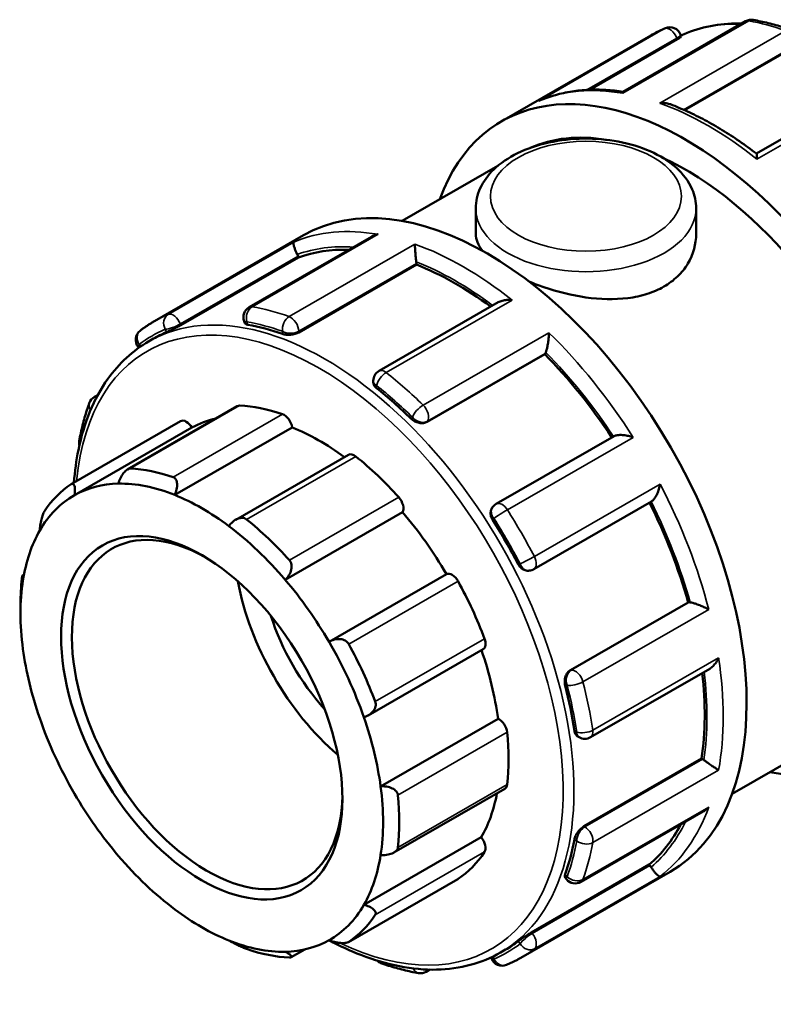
# Model space of a CAD drawing. Header units: millimetres. Extents: x 0 to 905, y -379 to 817.
# Tile 6 of 10: x 7 to 105, y 689 to 817. Entities that reach past the tile are written whole.
import ezdxf

# ---------------------------------------------------------------- set-up
doc = ezdxf.new("R2010")
doc.units = ezdxf.units.MM
doc.layers.add('Visible (ANSI)', color=7, linetype='Continuous', lineweight=50)
doc.layers.add('Visible Narrow (ANSI)', color=7, linetype='Continuous', lineweight=35)

msp = doc.modelspace()

# ---------------------------------------------------------------- linework, layer by layer
at = {"layer": 'Visible (ANSI)'}
for p, q in [((101.819, 817.17), (85.831, 807.964)), ((69.934, 804.106), (89.436, 815.337)), ((92.889, 814.828), (81.425, 808.226)), ((93.31, 815.436), (93.404, 815.193)), ((108.298, 813.882), (93.841, 805.557)), ((118.793, 808.842), (103.228, 799.879)), ((56.931, 791.079), (69.441, 798.283)), ((66.547, 792.731), (66.547, 789.381)), ((95.347, 792.731), (95.347, 789.381)), ((24.552, 777.972), (44.054, 789.203)), ((52.922, 789.012), (36.934, 779.806)), ((28.005, 777.463), (43.384, 786.32)), ((43.384, 786.32), (43.326, 786.47)), ((43.414, 776.518), (58.794, 785.374)), ((58.794, 785.374), (58.794, 785.509)), ((69.481, 780.446), (53.909, 771.478)), ((36.285, 777.964), (36.379, 777.721)), ((23.799, 775.323), (24.449, 775.698)), ((22.44, 774.605), (22.521, 774.505)), ((60.188, 764.817), (75.567, 773.673)), ((75.567, 773.673), (75.626, 773.756)), ((53.157, 770.178), (53.157, 769.985)), ((16.708, 768.068), (17.157, 768.327)), ((35.383, 766.868), (21.038, 758.607)), ((13.688, 756.685), (27.972, 764.91)), ((14.115, 755.229), (29.459, 764.065)), ((27.207, 755.265), (42.551, 764.101)), ((84.618, 762.952), (69.234, 754.093)), ((49.919, 760.517), (35.183, 752.031)), ((74.15, 745.571), (89.534, 754.43)), ((41.65, 744.178), (56.994, 753.014)), ((68.755, 753.654), (68.691, 753.564)), ((73.429, 745.368), (73.539, 745.378)), ((7.317, 744.743), (7.506, 744.852)), ((47.371, 736.078), (62.715, 744.915)), ((7.055, 739.789), (7.055, 741.01)), ((78.922, 732.367), (94.302, 741.224)), ((94.403, 741.233), (94.302, 741.224)), ((52.489, 726.453), (67.524, 735.111)), ((81.554, 723.589), (97.124, 732.555)), ((54.112, 717.171), (69.456, 726.007)), ((100.047, 716.206), (115.446, 725.074)), ((79.89, 723.685), (80.057, 723.589)), ((80.689, 711.957), (96.068, 720.813)), ((96.185, 720.746), (96.068, 720.813)), ((55.852, 708.522), (70.354, 716.873)), ((80.302, 704.684), (96.286, 713.889)), ((51.927, 701.692), (67.271, 710.528)), ((73.831, 698.089), (89.211, 706.946)), ((89.312, 706.82), (89.211, 706.946)), ((72.459, 694.78), (91.961, 706.011)), ((78.222, 705.247), (78.385, 705.044)), ((49.918, 696.831), (64.202, 705.057)), ((44.229, 695.865), (42.445, 694.838)), ((69.789, 695.459), (70.44, 695.833)), ((68.535, 694.808), (68.584, 694.681)), ((60.555, 693.222), (60.076, 692.946))]:
    msp.add_line(p, q, dxfattribs=at)
for centre, start, end in [((102.567, 815.87), 80.19279, 119.93599), ((91.912, 814.894), 21.19789, 112.85772), ((37.683, 778.506), 119.93599, 201.19789), ((23.609, 775.545), 127.39349, 218.80817), ((54.657, 770.178), 119.93599, 180), ((17.457, 766.768), 119.93599, 159.95757), ((16.205, 762.089), 169.6853, 193.62275), ((69.983, 752.793), 119.93599, 144.97291), ((73.402, 746.871), 275.23725, 299.93599), ((80.805, 724.889), 240.06401, 299.93599), ((79.554, 705.984), 218.80817, 299.93599), ((54.657, 695.489), 225.79496, 250.42184), ((69.983, 695.223), 201.19789, 292.85772), ((59.328, 694.246), 260.19279, 299.93599)]:
    msp.add_arc(centre, 1.5, start, end, dxfattribs=at)
for centre, major_axis, start_param, end_param in [((93.887, 762.51), (-23.954, 41.596), 2.6905658, 6.7342121), ((93.887, 762.51), (-21.558, 37.436), 5.8417966, 6.2235424), ((93.887, 762.51), (21.558, -37.436), 0, 2.45657), ((68.007, 747.607), (-23.954, 41.596), 3.1415927, 6.2831853), ((42.407, 786.386), (-0.749, 1.3), 4.4525233, 4.6245995), ((63.885, 745.233), (-22.995, 39.932), 5.941082, 6.1802125), ((57.733, 786.12), (-0.749, 1.3), 3.9289245, 4.1010007), ((63.885, 745.233), (-22.995, 39.932), 5.3579077, 5.6566137), ((47.445, 735.765), (22.995, -39.932), 2.5480703, 2.6917848), ((47.445, 735.765), (-22.995, 39.932), 6.2132618, 6.2831853), ((63.885, 745.233), (-22.995, 39.932), 4.8212994, 5.1330149), ((74.707, 774.898), (0.749, -1.3), 0.2637331, 0.4358093), ((47.445, 735.765), (22.995, -39.932), 2.0244716, 2.1681861), ((36.132, 765.568), (-0.749, 1.3), 5.933446, 6.2831853), ((46.087, 734.984), (-17.466, 30.33), 5.6943142, 5.933446), ((41.506, 764.492), (0.749, -1.3), 0.9595353, 2.5527216), ((28.721, 763.61), (-0.749, 1.3), 4.7294465, 6.2831853), ((46.087, 734.984), (-16.718, 29.031), 6.1054024, 6.2778529), ((46.087, 734.984), (16.718, -29.031), 2.2185675, 2.5079417), ((50.667, 759.217), (-0.749, 1.3), 5.3051275, 6.2831853), ((46.087, 734.984), (17.466, -30.33), 1.924403, 2.1635348), ((31.803, 726.758), (-17.466, 30.33), 5.6943142, 5.933446), ((30.743, 726.147), (-16.718, 29.031), 5.9782259, 6.2778529), ((30.743, 726.147), (-16.718, 29.031), 5.6495344, 5.9782259), ((31.803, 726.758), (-17.466, 30.33), 0.0394474, 0.2785792), ((30.743, 726.147), (-16.718, 29.031), 6.2778529, 6.6065444), ((30.743, 726.147), (16.718, -29.031), 2.2083147, 2.5079417), ((56.042, 754.103), (0.749, -1.3), 0.3312168, 1.924403), ((63.885, 745.233), (-22.995, 39.932), 4.2956304, 4.607393), ((46.087, 734.984), (16.718, -29.031), 1.5799962, 1.8796232), ((31.45, 726.555), (12.476, -21.665), 2.3739895, 7.0507885), ((31.803, 726.758), (-17.466, 30.33), 5.0659957, 5.3051275), ((47.445, 735.765), (22.995, -39.932), 1.5008728, 1.6445873), ((30.743, 726.147), (-16.718, 29.031), 0.3233591, 0.6229861), ((30.743, 726.147), (16.718, -29.031), 1.8796232, 2.2083147), ((30.743, 726.147), (-16.718, 29.031), 0.6229861, 0.9516776), ((31.803, 726.758), (17.466, -30.33), 3.8093586, 3.9289245), ((52.663, 738.771), (-12.476, 21.665), 1.0194323, 2.1221603), ((30.743, 726.147), (16.718, -29.031), 1.5799962, 1.8796232), ((63.453, 743.609), (-0.749, 1.3), 4.676809, 6.2699952), ((46.087, 734.984), (17.466, -30.33), 1.2960845, 1.5352163), ((94.933, 739.866), (-0.749, 1.3), 5.8512435, 6.0233196), ((52.663, 738.771), (-9.981, 17.332), 1.2116862, 1.9299064), ((66.775, 736.41), (0.749, -1.3), 0, 1.2960845), ((30.743, 726.147), (-16.718, 29.031), 0.9516776, 1.2513046), ((30.743, 726.147), (16.718, -29.031), 1.2513046, 1.5799962), ((31.803, 726.758), (-17.466, 30.33), 4.4376772, 4.676809), ((46.087, 734.984), (16.718, -29.031), 0.9516776, 1.2492377), ((63.885, 745.233), (-22.995, 39.932), 3.7720317, 4.0709042), ((47.445, 735.765), (22.995, -39.932), 0.977274, 1.1209885), ((30.743, 726.147), (-16.718, 29.031), 1.2513046, 1.5799962), ((30.743, 726.147), (16.718, -29.031), 0.9516776, 1.2513046), ((69.606, 724.707), (0.749, -1.3), 0.9068978, 2.500084), ((46.087, 734.984), (17.466, -30.33), 0.667766, 0.9068978), ((96.185, 719.52), (-0.749, 1.3), 5.3276447, 5.4997209), ((30.743, 726.147), (16.718, -29.031), 0.6229861, 0.9516776), ((69.606, 718.173), (0.749, -1.3), 0, 0.667766), ((30.743, 726.147), (-16.718, 29.031), 1.5799962, 1.8796232), ((31.803, 726.758), (-17.466, 30.33), 3.8093586, 4.0484904), ((46.087, 734.984), (16.718, -29.031), 0.3233591, 0.5917189), ((63.885, 745.233), (22.995, -39.932), 0.1068402, 0.3471281), ((66.775, 709.73), (0.749, -1.3), 0.2785792, 1.8717655), ((47.445, 735.765), (22.995, -39.932), 0.4536752, 0.5973897), ((30.743, 726.147), (-16.718, 29.031), 1.8796232, 2.2083147), ((30.743, 726.147), (16.718, -29.031), 0.3233591, 0.6229861), ((46.087, 734.984), (17.466, -30.33), 0.0394474, 0.2785792), ((88.781, 706.064), (-0.749, 1.3), 4.8040459, 4.9761221), ((63.453, 706.357), (0.749, -1.3), 0, 0.0394474), ((30.743, 726.147), (16.718, -29.031), 6.2778529, 6.6065444), ((30.743, 726.147), (-16.718, 29.031), 2.2083147, 2.5079417), ((31.803, 726.758), (17.466, -30.33), 0.0394474, 0.2785792), ((30.743, 726.147), (16.718, -29.031), 5.6495344, 5.9782259), ((30.743, 726.147), (16.718, -29.031), 5.9782259, 6.2778529), ((47.445, 735.765), (22.995, -39.932), 0, 0.0737909), ((31.803, 726.758), (17.466, -30.33), 5.6943142, 5.933446)]:
    msp.add_ellipse(centre, major_axis=major_axis, ratio=0.5780931, start_param=start_param, end_param=end_param, dxfattribs=at)
msp.add_ellipse((30.743, 726.147), major_axis=(12.975, -22.531), ratio=0.5780931, dxfattribs=at)
for points, knots in [([(102.823, 817.348), (103.146, 817.293), (103.47, 817.23), (104.12, 817.093), (104.446, 817.019), (105.101, 816.857), (105.429, 816.769), (106.087, 816.582), (106.417, 816.483), (107.077, 816.271), (107.409, 816.159), (107.74, 816.041)], [5.94779243, 5.94779243, 5.94779243, 5.94779243, 5.97722982, 5.97722982, 6.00666722, 6.00666722, 6.03610462, 6.03610462, 6.06554201, 6.06554201, 6.09497941, 6.09497941, 6.09497941, 6.09497941]), ([(89.436, 815.337), (89.558, 815.407), (89.681, 815.476), (89.928, 815.61), (90.053, 815.676), (90.304, 815.804), (90.43, 815.867), (90.684, 815.989), (90.812, 816.049), (91.069, 816.165), (91.199, 816.221), (91.329, 816.276)], [5.499720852, 5.499720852, 5.499720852, 5.499720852, 5.514052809, 5.514052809, 5.528384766, 5.528384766, 5.542716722, 5.542716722, 5.557048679, 5.557048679, 5.571380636, 5.571380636, 5.571380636, 5.571380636]), ([(93.36, 815.309), (95.515, 816.31), (97.914, 816.841), (100.749, 816.901), (101.043, 816.901), (101.34, 816.894)], [5.55055544, 5.55055544, 5.55055544, 5.55055544, 5.80660273, 5.80660273, 5.8360661, 5.8360661, 5.8360661, 5.8360661]), ([(93.404, 815.193), (93.406, 815.188), (93.403, 815.18), (93.374, 815.142), (93.319, 815.098), (93.143, 814.978), (93.022, 814.904), (92.889, 814.828)], [0.32030087, 0.32030087, 0.32030087, 0.32030087, 0.34333404, 0.34333404, 0.39977401, 0.39977401, 0.45621399, 0.45621399, 0.45621399, 0.45621399]), ([(85.84, 807.969), (85.064, 808.086), (84.296, 808.167), (82.773, 808.251), (82.02, 808.255), (80.537, 808.185), (79.807, 808.111), (78.374, 807.884), (77.672, 807.731), (76.3, 807.348), (75.631, 807.117), (74.98, 806.847)], [0.35189745, 0.35189745, 0.35189745, 0.35189745, 0.42295601, 0.42295601, 0.49433328, 0.49433328, 0.56571054, 0.56571054, 0.63708781, 0.63708781, 0.70846508, 0.70846508, 0.70846508, 0.70846508]), ([(85.831, 807.964), (85.824, 807.959), (85.817, 807.951), (85.793, 807.907), (85.783, 807.848), (85.778, 807.764), (85.778, 807.763), (85.778, 807.762)], [0.195089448, 0.195089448, 0.195089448, 0.195089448, 0.219013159, 0.219013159, 0.286161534, 0.286161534, 0.286934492, 0.286934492, 0.286934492, 0.286934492]), ([(74.779, 806.754), (74.781, 806.755), (74.783, 806.756), (74.849, 806.79), (74.914, 806.819), (74.98, 806.847)], [-0.000780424, -0.000780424, -0.000780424, -0.000780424, 0, 0, 0.021701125, 0.021701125, 0.021701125, 0.021701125]), ([(90.599, 806.479), (90.601, 806.48), (90.604, 806.48), (90.827, 806.504), (91.052, 806.506), (91.483, 806.464), (91.693, 806.422), (91.921, 806.345), (91.951, 806.335), (91.981, 806.323)], [-0.00078042, -0.00078042, -0.00078042, -0.00078042, 0, 0, 0.06664922, 0.06664922, 0.13021479, 0.13021479, 0.13994989, 0.13994989, 0.13994989, 0.13994989]), ([(103.236, 799.874), (102.497, 800.44), (101.754, 800.981), (100.261, 802.01), (99.512, 802.498), (98.008, 803.418), (97.254, 803.851), (95.746, 804.658), (94.991, 805.033), (93.484, 805.723), (92.731, 806.038), (91.981, 806.323)], [6.11903334, 6.11903334, 6.11903334, 6.11903334, 6.18547956, 6.18547956, 6.25192578, 6.25192578, 6.318372, 6.318372, 6.38481822, 6.38481822, 6.45126444, 6.45126444, 6.45126444, 6.45126444]), ([(66.547, 792.731), (66.547, 793.631), (66.753, 794.527), (67.541, 796.256), (68.151, 797.076), (69.767, 798.635), (70.823, 799.344), (73.254, 800.536), (74.643, 801.006), (77.569, 801.645), (79.104, 801.816), (82.176, 801.855), (83.711, 801.725), (86.654, 801.171), (88.06, 800.747), (90.618, 799.614), (91.768, 798.904), (93.636, 797.234), (94.372, 796.277), (95.165, 794.422), (95.347, 793.578), (95.347, 792.731)], [3.9269908, 3.9269908, 3.9269908, 3.9269908, 4.183689, 4.183689, 4.4652186, 4.4652186, 4.7922861, 4.7922861, 5.135292, 5.135292, 5.4755032, 5.4755032, 5.813642, 5.813642, 6.1533809, 6.1533809, 6.4963842, 6.4963842, 6.827085, 6.827085, 7.0685835, 7.0685835, 7.0685835, 7.0685835]), ([(103.236, 799.874), (103.245, 799.866), (103.254, 799.845), (103.274, 799.759), (103.283, 799.675), (103.296, 799.459), (103.3, 799.324), (103.299, 799.169), (103.299, 799.167), (103.299, 799.166)], [0.11621619, 0.11621619, 0.11621619, 0.11621619, 0.1550713, 0.1550713, 0.21901316, 0.21901316, 0.28616153, 0.28616153, 0.28693449, 0.28693449, 0.28693449, 0.28693449]), ([(53.774, 789.332), (53.772, 789.332), (53.769, 789.331), (53.551, 789.285), (53.34, 789.216), (53.067, 789.091), (52.993, 789.054), (52.922, 789.012)], [-0.000780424, -0.000780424, -0.000780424, -0.000780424, 0, 0, 0.066649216, 0.066649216, 0.091954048, 0.091954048, 0.091954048, 0.091954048]), ([(95.347, 789.381), (95.347, 788.094), (94.991, 786.716), (93.893, 784.892), (93.437, 784.323), (92.377, 783.309), (91.774, 782.864), (90.485, 782.122), (89.758, 781.8), (88.178, 781.294), (87.325, 781.109), (84.665, 780.77), (82.745, 780.837), (79.151, 781.341), (77.23, 781.812), (74.782, 782.651), (74.128, 782.901), (73.507, 783.164)], [3.2816509, 3.2816509, 3.2816509, 3.2816509, 3.8287619, 3.8287619, 4.1023174, 4.1023174, 4.3758728, 4.3758728, 4.6494283, 4.6494283, 4.9229838, 4.9229838, 5.4700948, 5.4700948, 6.016952, 6.016952, 6.2246467, 6.2246467, 6.2246467, 6.2246467]), ([(43.221, 786.703), (43.158, 786.828), (43.099, 786.954), (42.984, 787.219), (42.933, 787.352), (42.834, 787.634), (42.795, 787.774), (42.745, 788.004), (42.734, 788.097), (42.735, 788.243), (42.749, 788.295), (42.775, 788.324), (42.775, 788.324), (42.775, 788.324)], [0, 0, 0, 0, 0.04218303, 0.04218303, 0.09059495, 0.09059495, 0.1550713, 0.1550713, 0.21901316, 0.21901316, 0.28616153, 0.28616153, 0.28693449, 0.28693449, 0.28693449, 0.28693449]), ([(58.778, 785.728), (58.761, 785.851), (58.745, 785.985), (58.711, 786.283), (58.695, 786.445), (58.661, 786.809), (58.645, 787.007), (58.621, 787.363), (58.611, 787.524), (58.598, 787.813), (58.595, 787.941), (58.595, 788.047), (58.595, 788.049), (58.595, 788.05)], [0, 0, 0, 0, 0.04218303, 0.04218303, 0.09059495, 0.09059495, 0.1550713, 0.1550713, 0.21901316, 0.21901316, 0.28616153, 0.28616153, 0.28693449, 0.28693449, 0.28693449, 0.28693449]), ([(71.296, 780.736), (71.293, 780.736), (71.291, 780.737), (71.068, 780.76), (70.843, 780.766), (70.412, 780.738), (70.202, 780.707), (69.817, 780.604), (69.637, 780.536), (69.481, 780.446)], [-0.00078042, -0.00078042, -0.00078042, -0.00078042, 0, 0, 0.06664922, 0.06664922, 0.13021479, 0.13021479, 0.19034142, 0.19034142, 0.19034142, 0.19034142]), ([(22.698, 776.737), (22.816, 776.828), (22.936, 776.916), (23.177, 777.091), (23.298, 777.177), (23.544, 777.345), (23.667, 777.427), (23.917, 777.589), (24.042, 777.668), (24.295, 777.822), (24.423, 777.898), (24.552, 777.972)], [5.424193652, 5.424193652, 5.424193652, 5.424193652, 5.439299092, 5.439299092, 5.454404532, 5.454404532, 5.469509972, 5.469509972, 5.484615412, 5.484615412, 5.499720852, 5.499720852, 5.499720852, 5.499720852]), ([(28.005, 777.463), (27.872, 777.387), (27.709, 777.298), (27.364, 777.117), (27.181, 777.025), (26.845, 776.86), (26.669, 776.777), (26.357, 776.633), (26.221, 776.572), (26.118, 776.529)], [0, 0, 0, 0, 0.05643998, 0.05643998, 0.11287995, 0.11287995, 0.1703357, 0.1703357, 0.22779145, 0.22779145, 0.22779145, 0.22779145]), ([(36.774, 777.505), (36.646, 777.528), (36.536, 777.566), (36.422, 777.648), (36.394, 777.683), (36.379, 777.721)], [-0.227791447, -0.227791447, -0.227791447, -0.227791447, -0.170335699, -0.170335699, -0.135913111, -0.135913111, -0.135913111, -0.135913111]), ([(43.414, 776.518), (43.281, 776.441), (43.113, 776.37), (42.745, 776.262), (42.545, 776.225), (42.168, 776.188), (41.965, 776.186), (41.595, 776.22), (41.426, 776.256), (41.293, 776.303)], [0, 0, 0, 0, 0.05643998, 0.05643998, 0.11287995, 0.11287995, 0.1703357, 0.1703357, 0.22779145, 0.22779145, 0.22779145, 0.22779145]), ([(75.703, 773.903), (75.737, 773.991), (75.771, 774.098), (75.843, 774.359), (75.878, 774.513), (75.953, 774.88), (75.988, 775.097), (76.046, 775.512), (76.068, 775.714), (76.101, 776.102), (76.112, 776.29), (76.117, 776.462), (76.117, 776.464), (76.117, 776.466)], [0, 0, 0, 0, 0.04218303, 0.04218303, 0.09059495, 0.09059495, 0.1550713, 0.1550713, 0.21901316, 0.21901316, 0.28616153, 0.28616153, 0.28693449, 0.28693449, 0.28693449, 0.28693449]), ([(14.036, 756.885), (14.149, 758.354), (14.343, 759.773), (15.346, 764.716), (16.643, 767.875), (19.93, 772.475), (21.73, 774.131), (23.799, 775.323)], [4.79734249, 4.79734249, 4.79734249, 4.79734249, 4.91943001, 4.91943001, 5.24195995, 5.24195995, 5.49972085, 5.49972085, 5.49972085, 5.49972085]), ([(53.596, 769.218), (53.463, 769.324), (53.348, 769.452), (53.195, 769.719), (53.157, 769.858), (53.157, 769.985)], [-0.22779145, -0.22779145, -0.22779145, -0.22779145, -0.1703357, -0.1703357, -0.11332387, -0.11332387, -0.11332387, -0.11332387]), ([(14.73, 762.358), (14.793, 762.705), (14.861, 763.048), (15.007, 763.728), (15.085, 764.064), (15.251, 764.729), (15.339, 765.058), (15.524, 765.707), (15.622, 766.028), (15.828, 766.661), (15.935, 766.974), (16.048, 767.282)], [4.90059488, 4.90059488, 4.90059488, 4.90059488, 4.93003227, 4.93003227, 4.95946967, 4.95946967, 4.98890707, 4.98890707, 5.01834446, 5.01834446, 5.04778186, 5.04778186, 5.04778186, 5.04778186]), ([(60.188, 764.817), (60.055, 764.74), (59.888, 764.684), (59.526, 764.637), (59.33, 764.647), (58.962, 764.718), (58.766, 764.785), (58.407, 764.971), (58.244, 765.09), (58.116, 765.215)], [0, 0, 0, 0, 0.05643998, 0.05643998, 0.11287995, 0.11287995, 0.1703357, 0.1703357, 0.22779145, 0.22779145, 0.22779145, 0.22779145]), ([(87.116, 762.79), (87.114, 762.791), (87.111, 762.792), (86.914, 762.862), (86.706, 762.923), (86.289, 763.02), (86.078, 763.057), (85.652, 763.104), (85.434, 763.113), (85.079, 763.09), (84.936, 763.069), (84.739, 763.011), (84.673, 762.984), (84.618, 762.952)], [-0.00078042, -0.00078042, -0.00078042, -0.00078042, 0, 0, 0.06664922, 0.06664922, 0.13021479, 0.13021479, 0.19591401, 0.19591401, 0.24510135, 0.24510135, 0.27494522, 0.27494522, 0.27494522, 0.27494522]), ([(19.836, 756.74), (19.904, 756.969), (19.997, 757.215), (20.232, 757.701), (20.376, 757.939), (20.655, 758.297), (20.805, 758.451), (21.034, 758.609), (21.111, 758.65), (21.261, 758.703), (21.334, 758.715), (21.403, 758.712)], [0.53934212, 0.53934212, 0.53934212, 0.53934212, 0.61223927, 0.61223927, 0.68986428, 0.68986428, 0.75366288, 0.75366288, 0.78556218, 0.78556218, 0.81746148, 0.81746148, 0.81746148, 0.81746148]), ([(13.659, 756.667), (13.711, 756.701), (13.76, 756.721), (13.853, 756.732), (13.896, 756.723), (14.011, 756.656), (14.069, 756.557), (14.15, 756.295), (14.173, 756.1), (14.171, 755.676), (14.15, 755.449), (14.115, 755.229)], [0.2828472, 0.2828472, 0.2828472, 0.2828472, 0.3147465, 0.3147465, 0.3466458, 0.3466458, 0.4104444, 0.4104444, 0.48806941, 0.48806941, 0.56096656, 0.56096656, 0.56096656, 0.56096656]), ([(27.018, 757.588), (27.092, 757.563), (27.16, 757.522), (27.28, 757.415), (27.331, 757.348), (27.458, 757.119), (27.503, 756.926), (27.535, 756.506), (27.511, 756.244), (27.396, 755.734), (27.309, 755.487), (27.207, 755.265)], [0.2828472, 0.2828472, 0.2828472, 0.2828472, 0.3147465, 0.3147465, 0.3466458, 0.3466458, 0.4104444, 0.4104444, 0.48806941, 0.48806941, 0.56096656, 0.56096656, 0.56096656, 0.56096656]), ([(89.534, 754.43), (89.588, 754.461), (89.642, 754.503), (89.789, 754.641), (89.879, 754.753), (90.075, 755.045), (90.176, 755.236), (90.351, 755.628), (90.426, 755.833), (90.554, 756.249), (90.606, 756.463), (90.644, 756.672), (90.645, 756.675), (90.645, 756.677)], [0.01325595, 0.01325595, 0.01325595, 0.01325595, 0.04218303, 0.04218303, 0.09059495, 0.09059495, 0.1550713, 0.1550713, 0.21901316, 0.21901316, 0.28616153, 0.28616153, 0.28693449, 0.28693449, 0.28693449, 0.28693449]), ([(9.559, 750.603), (9.573, 750.802), (9.598, 751.033), (9.674, 751.532), (9.725, 751.801), (9.836, 752.259), (9.899, 752.481), (10.004, 752.771), (10.041, 752.861), (10.115, 753.02), (10.152, 753.088), (10.189, 753.143)], [0.53934212, 0.53934212, 0.53934212, 0.53934212, 0.61223927, 0.61223927, 0.68986428, 0.68986428, 0.75366288, 0.75366288, 0.78556218, 0.78556218, 0.81746148, 0.81746148, 0.81746148, 0.81746148]), ([(68.771, 751.967), (68.669, 752.128), (68.585, 752.315), (68.49, 752.694), (68.479, 752.885), (68.521, 753.219), (68.576, 753.384), (68.673, 753.537), (68.682, 753.55), (68.691, 753.564)], [-0.22779145, -0.22779145, -0.22779145, -0.22779145, -0.1703357, -0.1703357, -0.11287995, -0.11287995, -0.05643998, -0.05643998, -0.05087794, -0.05087794, -0.05087794, -0.05087794]), ([(34.278, 751.193), (34.422, 751.391), (34.598, 751.587), (35.001, 751.931), (35.23, 752.075), (35.645, 752.238), (35.855, 752.283), (36.154, 752.267), (36.251, 752.249), (36.432, 752.183), (36.515, 752.136), (36.589, 752.077)], [0.53934212, 0.53934212, 0.53934212, 0.53934212, 0.61223927, 0.61223927, 0.68986428, 0.68986428, 0.75366288, 0.75366288, 0.78556218, 0.78556218, 0.81746148, 0.81746148, 0.81746148, 0.81746148]), ([(42.204, 746.734), (42.272, 746.658), (42.33, 746.57), (42.419, 746.379), (42.451, 746.275), (42.508, 745.952), (42.493, 745.722), (42.39, 745.262), (42.28, 745.004), (41.996, 744.547), (41.827, 744.345), (41.65, 744.178)], [0.2828472, 0.2828472, 0.2828472, 0.2828472, 0.3147465, 0.3147465, 0.3466458, 0.3466458, 0.4104444, 0.4104444, 0.48806941, 0.48806941, 0.56096656, 0.56096656, 0.56096656, 0.56096656]), ([(73.429, 745.368), (73.411, 745.366), (73.393, 745.365), (73.21, 745.358), (73.039, 745.393), (72.729, 745.524), (72.569, 745.629), (72.288, 745.901), (72.168, 746.067), (72.079, 746.237)], [0.05021928, 0.05021928, 0.05021928, 0.05021928, 0.05643998, 0.05643998, 0.11287995, 0.11287995, 0.1703357, 0.1703357, 0.22779145, 0.22779145, 0.22779145, 0.22779145]), ([(7.231, 744.321), (7.24, 744.403), (7.25, 744.474), (7.268, 744.593), (7.278, 744.64), (7.304, 744.741), (7.32, 744.756), (7.347, 744.709), (7.359, 744.629), (7.373, 744.395), (7.375, 744.246), (7.374, 744.086)], [0.2828472, 0.2828472, 0.2828472, 0.2828472, 0.3147465, 0.3147465, 0.3466458, 0.3466458, 0.4104444, 0.4104444, 0.48806941, 0.48806941, 0.56096656, 0.56096656, 0.56096656, 0.56096656]), ([(96.995, 740.303), (96.994, 740.304), (96.992, 740.305), (96.843, 740.386), (96.678, 740.47), (96.331, 740.633), (96.149, 740.713), (95.762, 740.871), (95.555, 740.95), (95.197, 741.071), (95.045, 741.118), (94.781, 741.187), (94.67, 741.211), (94.573, 741.227), (94.571, 741.227), (94.568, 741.227)], [-0.00078042, -0.00078042, -0.00078042, -0.00078042, 0, 0, 0.06664922, 0.06664922, 0.13021479, 0.13021479, 0.19591401, 0.19591401, 0.24510135, 0.24510135, 0.28773956, 0.28773956, 0.28891138, 0.28891138, 0.28891138, 0.28891138]), ([(47.371, 736.078), (47.581, 736.197), (47.823, 736.297), (48.339, 736.425), (48.615, 736.447), (49.08, 736.396), (49.302, 736.334), (49.589, 736.169), (49.677, 736.103), (49.831, 735.95), (49.896, 735.863), (49.947, 735.77)], [0.53934212, 0.53934212, 0.53934212, 0.53934212, 0.61223927, 0.61223927, 0.68986428, 0.68986428, 0.75366288, 0.75366288, 0.78556218, 0.78556218, 0.81746148, 0.81746148, 0.81746148, 0.81746148]), ([(97.124, 732.555), (97.276, 732.643), (97.422, 732.76), (97.703, 733.039), (97.838, 733.207), (98.083, 733.571), (98.193, 733.772), (98.285, 733.981), (98.286, 733.983), (98.287, 733.985)], [0.09697432, 0.09697432, 0.09697432, 0.09697432, 0.1550713, 0.1550713, 0.21901316, 0.21901316, 0.28616153, 0.28616153, 0.28693449, 0.28693449, 0.28693449, 0.28693449]), ([(78.231, 730.374), (78.187, 730.548), (78.165, 730.749), (78.183, 731.153), (78.224, 731.357), (78.346, 731.71), (78.436, 731.884), (78.657, 732.175), (78.789, 732.291), (78.922, 732.367)], [-0.22779145, -0.22779145, -0.22779145, -0.22779145, -0.1703357, -0.1703357, -0.11287995, -0.11287995, -0.05643998, -0.05643998, 0, 0, 0, 0]), ([(53.418, 728.249), (53.454, 728.152), (53.476, 728.049), (53.49, 727.84), (53.481, 727.734), (53.414, 727.422), (53.312, 727.223), (53.04, 726.858), (52.838, 726.675), (52.396, 726.388), (52.158, 726.279), (51.927, 726.205)], [0.2828472, 0.2828472, 0.2828472, 0.2828472, 0.3147465, 0.3147465, 0.3466458, 0.3466458, 0.4104444, 0.4104444, 0.48806941, 0.48806941, 0.56096656, 0.56096656, 0.56096656, 0.56096656]), ([(79.89, 723.685), (79.779, 723.749), (79.676, 723.852), (79.521, 724.119), (79.468, 724.283), (79.442, 724.452)], [0.11303197, 0.11303197, 0.11303197, 0.11303197, 0.1703357, 0.1703357, 0.22779145, 0.22779145, 0.22779145, 0.22779145]), ([(98.287, 719.301), (98.286, 719.302), (98.285, 719.302), (98.195, 719.355), (98.087, 719.421), (97.847, 719.574), (97.715, 719.661), (97.421, 719.86), (97.257, 719.973), (96.957, 720.185), (96.824, 720.28), (96.581, 720.459), (96.473, 720.541), (96.372, 720.619), (96.369, 720.621), (96.366, 720.623)], [-0.00078042, -0.00078042, -0.00078042, -0.00078042, 0, 0, 0.06664922, 0.06664922, 0.13021479, 0.13021479, 0.19591401, 0.19591401, 0.24510135, 0.24510135, 0.28773956, 0.28773956, 0.28891138, 0.28891138, 0.28891138, 0.28891138]), ([(54.112, 717.171), (54.356, 717.192), (54.621, 717.187), (55.153, 717.107), (55.418, 717.027), (55.828, 716.822), (56.009, 716.694), (56.207, 716.463), (56.262, 716.379), (56.342, 716.204), (56.367, 716.113), (56.375, 716.021)], [0.53934212, 0.53934212, 0.53934212, 0.53934212, 0.61223927, 0.61223927, 0.68986428, 0.68986428, 0.75366288, 0.75366288, 0.78556218, 0.78556218, 0.81746148, 0.81746148, 0.81746148, 0.81746148]), ([(96.286, 713.889), (96.356, 713.929), (96.425, 713.973), (96.672, 714.147), (96.84, 714.298), (96.992, 714.467), (96.994, 714.469), (96.995, 714.471)], [0.194321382, 0.194321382, 0.194321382, 0.194321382, 0.219013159, 0.219013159, 0.286161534, 0.286161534, 0.286934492, 0.286934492, 0.286934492, 0.286934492]), ([(79.442, 710.227), (79.468, 710.366), (79.521, 710.53), (79.676, 710.869), (79.779, 711.043), (80, 711.351), (80.132, 711.506), (80.41, 711.77), (80.556, 711.88), (80.689, 711.957)], [-0.22779145, -0.22779145, -0.22779145, -0.22779145, -0.1703357, -0.1703357, -0.11287995, -0.11287995, -0.05643998, -0.05643998, 0, 0, 0, 0]), ([(56.375, 709.195), (56.367, 709.114), (56.342, 709.033), (56.262, 708.88), (56.207, 708.807), (56.009, 708.606), (55.828, 708.497), (55.418, 708.323), (55.153, 708.257), (54.621, 708.192), (54.356, 708.19), (54.112, 708.209)], [0.2828472, 0.2828472, 0.2828472, 0.2828472, 0.3147465, 0.3147465, 0.3466458, 0.3466458, 0.4104444, 0.4104444, 0.48806941, 0.48806941, 0.56096656, 0.56096656, 0.56096656, 0.56096656]), ([(90.645, 705.411), (90.645, 705.411), (90.644, 705.411), (90.607, 705.404), (90.556, 705.418), (90.431, 705.488), (90.358, 705.542), (90.185, 705.698), (90.083, 705.802), (89.887, 706.029), (89.797, 706.14), (89.624, 706.372), (89.544, 706.486), (89.465, 706.607), (89.463, 706.61), (89.461, 706.614)], [-0.00078042, -0.00078042, -0.00078042, -0.00078042, 0, 0, 0.06664922, 0.06664922, 0.13021479, 0.13021479, 0.19591401, 0.19591401, 0.24510135, 0.24510135, 0.28773956, 0.28773956, 0.28891138, 0.28891138, 0.28891138, 0.28891138]), ([(78.222, 705.247), (78.196, 705.279), (78.18, 705.322), (78.165, 705.462), (78.187, 705.576), (78.231, 705.699)], [0.135841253, 0.135841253, 0.135841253, 0.135841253, 0.170335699, 0.170335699, 0.227791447, 0.227791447, 0.227791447, 0.227791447]), ([(51.927, 701.692), (52.158, 701.634), (52.396, 701.555), (52.838, 701.354), (53.04, 701.231), (53.312, 700.993), (53.414, 700.867), (53.481, 700.676), (53.49, 700.612), (53.476, 700.488), (53.454, 700.429), (53.418, 700.374)], [0.53934212, 0.53934212, 0.53934212, 0.53934212, 0.61223927, 0.61223927, 0.68986428, 0.68986428, 0.75366288, 0.75366288, 0.78556218, 0.78556218, 0.81746148, 0.81746148, 0.81746148, 0.81746148]), ([(72.079, 696.922), (72.168, 696.989), (72.288, 697.078), (72.569, 697.277), (72.729, 697.387), (73.039, 697.596), (73.21, 697.708), (73.54, 697.917), (73.698, 698.013), (73.831, 698.089)], [-0.22779145, -0.22779145, -0.22779145, -0.22779145, -0.1703357, -0.1703357, -0.11287995, -0.11287995, -0.05643998, -0.05643998, 0, 0, 0, 0]), ([(36.589, 695.928), (36.515, 695.954), (36.432, 695.986), (36.251, 696.058), (36.154, 696.098), (35.855, 696.228), (35.645, 696.326), (35.23, 696.526), (35.001, 696.642), (34.598, 696.853), (34.422, 696.949), (34.278, 697.03)], [0.2828472, 0.2828472, 0.2828472, 0.2828472, 0.3147465, 0.3147465, 0.3466458, 0.3466458, 0.4104444, 0.4104444, 0.48806941, 0.48806941, 0.56096656, 0.56096656, 0.56096656, 0.56096656]), ([(49.947, 696.85), (49.896, 696.815), (49.831, 696.786), (49.677, 696.74), (49.589, 696.723), (49.302, 696.691), (49.08, 696.695), (48.615, 696.737), (48.339, 696.786), (47.823, 696.911), (47.581, 696.987), (47.371, 697.066)], [0.2828472, 0.2828472, 0.2828472, 0.2828472, 0.3147465, 0.3147465, 0.3466458, 0.3466458, 0.4104444, 0.4104444, 0.48806941, 0.48806941, 0.56096656, 0.56096656, 0.56096656, 0.56096656]), ([(69.789, 695.459), (67.326, 694.04), (64.485, 693.286), (58.305, 693.156), (54.954, 693.814), (50.168, 695.671), (48.783, 696.312), (47.398, 697.056)], [2.3581282, 2.3581282, 2.3581282, 2.3581282, 2.66501007, 2.66501007, 2.98057802, 2.98057802, 3.1078081, 3.1078081, 3.1078081, 3.1078081]), ([(41.65, 695.555), (41.827, 695.467), (41.996, 695.372), (42.28, 695.185), (42.39, 695.093), (42.493, 694.955), (42.508, 694.897), (42.451, 694.838), (42.419, 694.823), (42.33, 694.805), (42.272, 694.801), (42.204, 694.804)], [0.53934212, 0.53934212, 0.53934212, 0.53934212, 0.61223927, 0.61223927, 0.68986428, 0.68986428, 0.75366288, 0.75366288, 0.78556218, 0.78556218, 0.81746148, 0.81746148, 0.81746148, 0.81746148]), ([(59.072, 692.768), (58.749, 692.824), (58.425, 692.886), (57.775, 693.023), (57.448, 693.098), (56.794, 693.26), (56.466, 693.348), (55.808, 693.535), (55.478, 693.634), (54.817, 693.846), (54.486, 693.958), (54.154, 694.076)], [2.80619977, 2.80619977, 2.80619977, 2.80619977, 2.83563717, 2.83563717, 2.86507457, 2.86507457, 2.89451196, 2.89451196, 2.92394936, 2.92394936, 2.95338676, 2.95338676, 2.95338676, 2.95338676]), ([(72.459, 694.78), (72.337, 694.71), (72.214, 694.641), (71.966, 694.507), (71.842, 694.441), (71.591, 694.313), (71.465, 694.25), (71.211, 694.128), (71.083, 694.068), (70.825, 693.952), (70.696, 693.896), (70.566, 693.841)], [2.358128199, 2.358128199, 2.358128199, 2.358128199, 2.372460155, 2.372460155, 2.386792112, 2.386792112, 2.401124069, 2.401124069, 2.415456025, 2.415456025, 2.429787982, 2.429787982, 2.429787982, 2.429787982])]:
    msp.add_open_spline(points, degree=3, knots=knots, dxfattribs=at)
msp.add_open_spline([(67.422, 787.18), (66.834, 787.93), (66.547, 788.679), (66.547, 789.381)], degree=3, dxfattribs=at)
at = {"layer": 'Visible Narrow (ANSI)'}
for p, q in [((85.778, 807.762), (102.218, 817.229)), ((91.219, 816.221), (74.779, 806.754)), ((107.039, 815.947), (90.599, 806.479)), ((81.077, 808.209), (92.83, 814.978)), ((92.83, 814.978), (92.889, 814.828)), ((93.709, 805.615), (108.298, 814.017)), ((103.299, 799.166), (119.74, 808.633)), ((37.334, 779.865), (53.774, 789.332)), ((42.775, 788.324), (26.335, 778.857)), ((58.595, 788.05), (42.155, 778.582)), ((27.946, 777.614), (43.326, 786.47)), ((43.414, 776.653), (58.794, 785.509)), ((54.856, 771.269), (71.296, 780.736)), ((28.005, 777.463), (27.946, 777.614)), ((36.774, 777.505), (36.622, 777.895)), ((25.967, 776.919), (26.118, 776.529)), ((41.293, 776.653), (41.293, 776.303)), ((43.414, 776.518), (43.414, 776.653)), ((76.117, 776.466), (59.677, 766.999)), ((22.76, 774.671), (22.548, 774.934)), ((60.246, 764.9), (75.626, 773.756)), ((53.596, 769.218), (53.596, 769.567)), ((21.403, 758.712), (35.686, 766.938)), ((41.301, 765.814), (27.018, 757.588)), ((58.267, 765.431), (58.116, 765.215)), ((60.188, 764.817), (60.246, 764.9)), ((70.676, 753.323), (87.116, 762.79)), ((36.589, 752.077), (50.873, 760.302)), ((90.645, 756.677), (74.205, 747.21)), ((56.488, 754.959), (42.204, 746.734)), ((68.771, 751.967), (68.922, 752.182)), ((72.341, 746.261), (72.079, 746.237)), ((49.947, 735.77), (64.231, 743.995)), ((94.403, 741.233), (79.023, 732.377)), ((80.555, 730.836), (96.995, 740.303)), ((67.701, 736.474), (53.418, 728.249)), ((98.287, 733.985), (81.847, 724.518)), ((79.023, 732.377), (78.922, 732.367)), ((78.231, 730.374), (78.493, 730.398)), ((56.375, 716.021), (70.659, 724.247)), ((79.744, 724.278), (79.442, 724.452)), ((96.185, 720.746), (80.805, 711.89)), ((81.847, 709.834), (98.287, 719.301)), ((70.659, 717.42), (56.375, 709.195)), ((96.995, 714.471), (80.555, 705.004)), ((80.805, 711.89), (80.689, 711.957)), ((79.442, 710.227), (79.744, 710.053)), ((53.418, 700.374), (67.701, 708.599)), ((89.312, 706.82), (73.932, 697.964)), ((74.205, 695.944), (90.645, 705.411)), ((78.493, 705.373), (78.231, 705.699)), ((64.231, 705.075), (49.947, 696.85)), ((73.932, 697.964), (73.831, 698.089)), ((72.079, 696.922), (72.341, 696.596)), ((68.922, 694.612), (68.798, 694.933))]:
    msp.add_line(p, q, dxfattribs=at)
for centre, major_axis, ratio, start_param, end_param in [((102.567, 815.87), (-0.749, 1.3), 0.5780931, 5.8351137, 6.2831853), ((102.567, 815.87), (0.256, 1.478), 0.7354216, 0, 0.5488296), ((113.389, 773.741), (23.954, -41.596), 0.5780931, 2.5463341, 2.6935211), ((113.389, 773.741), (-23.954, 41.596), 0.5780931, 6.2115255, 6.2831853), ((91.912, 814.894), (-0.749, 1.3), 0.5780931, 4.4525233, 6.2115255), ((91.912, 814.894), (-0.583, 1.382), 0.8138766, 0, 0.1007183), ((115.101, 774.726), (-22.995, 39.932), 0.5780931, 5.941082, 6.2301746), ((91.912, 814.894), (1.399, 0.542), 0.2096643, 5.3449773, 6.2831853), ((96.949, 764.273), (-23.954, 41.596), 0.5780931, 5.8351137, 6.2115255), ((96.949, 764.273), (23.954, -41.596), 0.5780931, 2.1699223, 2.5463341), ((80.947, 792.731), (-14.4, 0), 0.5758617, 0, 3.1415927), ((64.946, 745.844), (-23.954, 41.596), 0.5780931, 5.8351137, 6.2115255), ((63.885, 745.233), (-23.205, 40.296), 0.5780931, 5.9165598, 6.1792661), ((64.946, 745.844), (-23.954, 41.596), 0.5780931, 5.311515, 5.6879267), ((63.885, 745.233), (23.205, -40.296), 0.5780931, 2.2095296, 2.5140746), ((46.794, 735.391), (22.995, -39.932), 0.5780931, 0, 3.1415927), ((46.087, 734.984), (-22.496, 39.066), 0.5780931, 2.4415119, 6.9659689), ((37.683, 778.506), (-0.749, 1.3), 0.5780931, 5.8351137, 6.2831853), ((48.505, 736.376), (-23.954, 41.596), 0.5780931, 6.2115255, 6.2831853), ((27.028, 777.529), (-0.583, 1.382), 0.8138766, 0.1007183, 1.6715147), ((27.028, 777.529), (-0.749, 1.3), 0.5780931, 4.4525233, 6.2115255), ((37.683, 778.506), (0.256, 1.478), 0.7354216, 0.5488296, 2.1196259), ((48.505, 736.376), (-23.954, 41.596), 0.5780931, 5.6879267, 5.8351137), ((27.028, 777.529), (-1.399, -0.542), 0.2096643, 0.6325883, 2.2033847), ((37.683, 778.506), (-1.399, -0.542), 0.2096643, 0, 0.6325883), ((47.445, 735.765), (23.205, -40.296), 0.5780931, 2.5463341, 2.6935211), ((42.353, 777.263), (-0.503, -1.413), 0.6756267, 3.8111002, 5.3818965), ((42.353, 777.263), (0.749, -1.3), 0.5780931, 0.7873319, 2.5463341), ((23.609, 775.545), (-0.911, 1.192), 0.8136446, 0, 1.464692), ((47.445, 735.765), (-23.205, 40.296), 0.5780931, 6.2115255, 6.3587125), ((42.353, 777.263), (-1.5, 0), 0.5758617, 0.7853982, 2.3561945), ((64.946, 745.844), (-23.954, 41.596), 0.5780931, 4.7879162, 5.164328), ((23.609, 775.545), (-1.169, -0.94), 0.2127125, 5.6501028, 6.2831853), ((63.885, 745.233), (23.205, -40.296), 0.5780931, 1.6787192, 1.9904759), ((54.657, 770.178), (0.934, 1.174), 0.460143, 0.8617378, 2.4325341), ((54.657, 770.178), (-0.749, 1.3), 0.5780931, 5.311515, 6.2831853), ((48.505, 736.376), (-23.954, 41.596), 0.5780931, 5.164328, 5.311515), ((54.657, 770.178), (-1.5, 0), 0.5758617, 0, 0.7853982), ((47.445, 735.765), (23.205, -40.296), 0.5780931, 2.0227353, 2.1699223), ((17.457, 766.768), (-1.409, 0.514), 0.734049, 0, 0.8146223), ((17.457, 766.768), (-0.749, 1.3), 0.5780931, 5.8891189, 6.2831853), ((59.328, 766.042), (-1.049, -1.072), 0.3563432, 4.0452918, 5.6160881), ((59.328, 766.042), (0.749, -1.3), 0.5780931, 0.2637331, 2.0227353), ((59.328, 766.042), (1.228, -0.861), 0.7877574, 4.3598087, 5.930605), ((16.205, 762.089), (-1.476, 0.269), 0.6738522, 0, 0.4308451), ((64.946, 745.844), (-23.954, 41.596), 0.5780931, 4.2643174, 4.6407292), ((69.983, 752.793), (-0.749, 1.3), 0.5780931, 4.7879162, 6.2831853), ((63.885, 745.233), (23.205, -40.296), 0.5780931, 1.1549842, 1.4667522), ((69.983, 752.793), (-1.228, 0.861), 0.7877574, 0, 1.218216), ((69.983, 752.793), (1.266, 0.805), 0.0615694, 0.9530592, 2.5238555), ((48.505, 736.376), (-23.954, 41.596), 0.5780931, 4.6407292, 4.7879162), ((47.445, 735.765), (23.205, -40.296), 0.5780931, 1.4991365, 1.6463235), ((73.402, 746.871), (-1.33, -0.694), 0.0584223, 0.6176025, 2.1883988), ((73.402, 746.871), (0.749, -1.3), 0.5780931, 0, 1.4991365), ((73.402, 746.871), (0.137, -1.494), 0.7885742, 5.0603173, 6.2831853), ((64.946, 745.844), (-23.954, 41.596), 0.5780931, 3.7407186, 4.1171304), ((79.554, 731.009), (-0.137, 1.494), 0.7885742, 0.3479284, 1.9187247), ((79.554, 731.009), (-0.749, 1.3), 0.5780931, 4.2643174, 6.0233196), ((63.885, 745.233), (23.205, -40.296), 0.5780931, 0.6313854, 0.9360405), ((79.554, 731.009), (1.453, 0.373), 0.3535016, 3.807782, 5.3785783), ((47.445, 735.765), (23.205, -40.296), 0.5780931, 0.9755378, 1.1227248), ((48.505, 736.376), (-23.954, 41.596), 0.5780931, 4.1171304, 4.2643174), ((80.805, 724.889), (-1.483, -0.223), 0.4575335, 0.7077592, 2.2785555), ((80.805, 724.889), (-0.749, -1.3), 0.5780931, 5.4958534, 6.2831853), ((80.805, 724.889), (0.749, -1.3), 0.5780931, 0, 0.9755378), ((64.946, 745.844), (23.954, -41.596), 0.5780931, 0.0755272, 0.451939), ((80.805, 710.663), (0.749, 1.3), 0.5780931, 0.7834645, 2.3542608), ((80.805, 710.663), (0.749, -1.3), 0.5780931, 0.599126, 2.3581282), ((63.885, 745.233), (23.205, -40.296), 0.5780931, 0.1077867, 0.37129), ((47.445, 735.765), (23.205, -40.296), 0.5780931, 0.451939, 0.599126), ((80.805, 710.663), (1.476, -0.269), 0.6738522, 4.0401121, 5.6109084), ((48.505, 736.376), (-23.954, 41.596), 0.5780931, 3.5935316, 3.7407186), ((79.554, 705.984), (-1.169, -0.94), 0.2127125, 5.6501028, 6.2831853), ((79.554, 705.984), (-1.409, 0.514), 0.734049, 1.018397, 2.5891933), ((79.554, 705.984), (0.749, -1.3), 0.5780931, 0, 0.451939), ((73.402, 697.207), (1.169, 0.94), 0.2127125, 0.9377138, 2.5085101), ((73.402, 697.207), (0.749, -1.3), 0.5780931, 0.0755272, 1.8345294), ((47.445, 735.765), (23.205, -40.296), 0.5780931, 6.2115255, 6.3587125), ((73.402, 697.207), (0.911, -1.192), 0.8136446, 4.6062846, 6.177081), ((48.505, 736.376), (23.954, -41.596), 0.5780931, 0, 0.0755272), ((54.657, 695.489), (-0.503, -1.413), 0.6756267, 5.8403505, 6.2831853), ((69.983, 695.223), (-1.399, -0.542), 0.2096643, 0, 0.6325883), ((69.983, 695.223), (0.583, -1.382), 0.8138766, 4.8131073, 6.2831853), ((59.328, 694.246), (-0.256, -1.478), 0.7354216, 5.4594458, 6.2831853), ((59.328, 694.246), (0.749, -1.3), 0.5780931, 0, 0.4122634)]:
    msp.add_ellipse(centre, major_axis=major_axis, ratio=ratio, start_param=start_param, end_param=end_param, dxfattribs=at)
msp.add_ellipse((80.947, 794.301), major_axis=(12.48, 0), ratio=0.5758617, dxfattribs=at)

doc.saveas('drawing.dxf')
